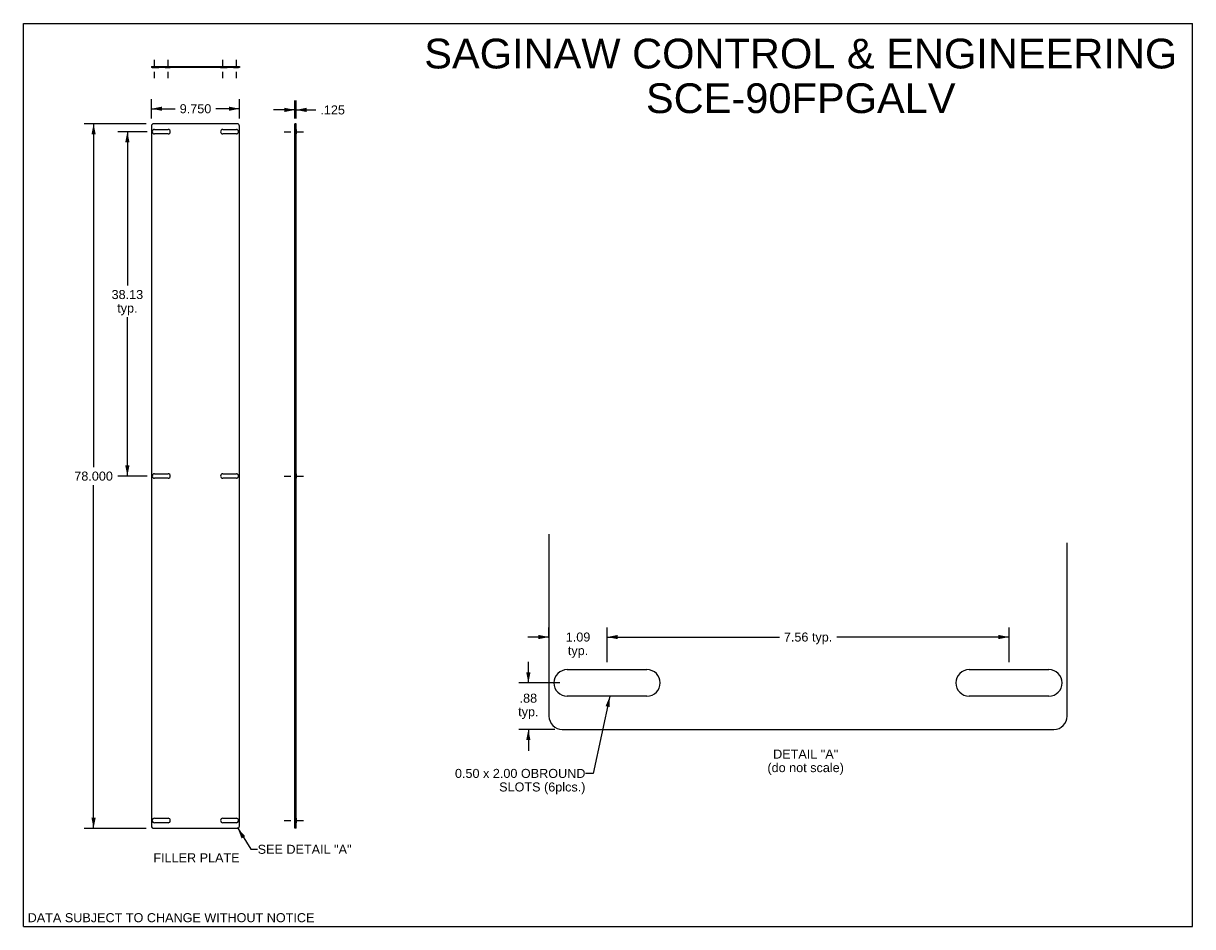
# Model space of a CAD drawing. Header units: inches. Extents: x 0 to 129, y 0 to 100.
import ezdxf

# ---------------------------------------------------------------- set-up
doc = ezdxf.new("R2010")
doc.units = ezdxf.units.IN
doc.header["$LTSCALE"] = 7.117647
doc.header["$MEASUREMENT"] = 0
doc.linetypes.add('DASHED', pattern=[0.2, 0.1, -0.1])
doc.linetypes.add('HIDDEN', pattern=[0.2, 0.1, -0.1])
doc.layers.get('0').update_dxf_attribs({"linetype": 'CONTINUOUS'})
doc.layers.add('02___PRT_ALL_AXES', color=7, linetype='CONTINUOUS')
doc.layers.add('DIMENSIONS', color=7, linetype='CONTINUOUS')
doc.styles.get("Standard").update_dxf_attribs({"font": 'arial.ttf'})
doc.dimstyles.new('DIMSTYLE_1', dxfattribs={"dimtxt": 1, "dimasz": 1.176471, "dimexe": 0.09, "dimexo": 0.07, "dimgap": 0.0425, "dimtad": 0, "dimtih": 1, "dimtoh": 1, "dimdec": 3, "dimzin": 4, "dimdsep": 46, "dimtxsty": 'Standard', "dimblk": '_FILLED', "dimblk1": '_FILLED', "dimblk2": '_FILLED', "dimcen": 0.09, "dimadec": 3, "dimazin": 1, "dimtfac": 1, "dimtofl": 0, "dimtmove": 0, "dimatfit": 3, "dimldrblk": '_FILLED', "dimfxl": 0, "dimtolj": 1, "dimtzin": 4, "dimarcsym": 0})
doc.dimstyles.new('DIMSTYLE_2', dxfattribs={"dimtxt": 1, "dimasz": 1.176471, "dimexe": 0.09, "dimexo": 0.07, "dimgap": 0.0425, "dimtad": 0, "dimtih": 1, "dimtoh": 1, "dimzin": 4, "dimdsep": 46, "dimtxsty": 'Standard', "dimblk": '_FILLED', "dimblk1": '_FILLED', "dimblk2": '_FILLED', "dimcen": 0.09, "dimazin": 1, "dimtfac": 1, "dimtofl": 0, "dimtmove": 0, "dimatfit": 3, "dimldrblk": '_FILLED', "dimfxl": 0, "dimtolj": 1, "dimtzin": 4, "dimarcsym": 0})
doc.dimstyles.new('DIMSTYLE_3', dxfattribs={"dimtxt": 1, "dimasz": 1.176471, "dimexe": 0.09, "dimexo": 0.07, "dimgap": 0.0425, "dimtad": 0, "dimtih": 1, "dimtoh": 1, "dimlfac": 0.17, "dimzin": 4, "dimdsep": 46, "dimtxsty": 'Standard', "dimblk": '_FILLED', "dimblk1": '_FILLED', "dimblk2": '_FILLED', "dimcen": 0.09, "dimazin": 1, "dimtfac": 1, "dimtofl": 0, "dimtmove": 0, "dimatfit": 3, "dimldrblk": '_FILLED', "dimfxl": 0, "dimtolj": 1, "dimtzin": 4, "dimarcsym": 0})
doc.dimstyles.get("Standard").update_dxf_attribs({"dimtxt": 1, "dimasz": 1.176471, "dimexe": 0.09, "dimexo": 0.07, "dimgap": 0.09, "dimtad": 0, "dimtih": 1, "dimtoh": 1, "dimzin": 4, "dimdsep": 46, "dimtxsty": 'Standard', "dimblk": '_FILLED', "dimblk1": '_FILLED', "dimblk2": '_FILLED', "dimcen": 0.09, "dimazin": 1, "dimtp": 0.01, "dimtm": 0.01, "dimtfac": 1, "dimtofl": 0, "dimtmove": 0, "dimatfit": 3, "dimldrblk": '_FILLED', "dimfxl": 0, "dimtolj": 1, "dimtzin": 4, "dimarcsym": 0})

# ---------------------------------------------------------------- blocks, each defined once
blk = doc.blocks.new('_FILLED')
at = {"color": 0, "linetype": 'ByBlock'}
blk.add_solid([(0, 0), (-1, 0.2), (-1, -0.2)], dxfattribs=at)
blk = doc.blocks.new('*D1')
at = {"layer": 'DIMENSIONS', "color": 2, "linetype": 'Continuous'}
for p, q in [((30.06, 89.46), (30.06, 91.48)), ((30.18, 89.46), (30.18, 91.48)), ((30.06, 90.42), (27.7, 90.42)), ((30.18, 90.42), (32.37, 90.42))]:
    blk.add_line(p, q, dxfattribs=at)
at = {"layer": 'DIMENSIONS', "color": 2, "linetype": 'Continuous', "xscale": 1.1764705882, "yscale": 1.1764705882, "zscale": 1.1764705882}
blk.add_blockref('_FILLED', (30.06, 90.42), dxfattribs=at)
at = {"layer": 'DIMENSIONS', "color": 2, "linetype": 'Continuous', "xscale": 1.1764705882, "yscale": 1.1764705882, "zscale": 1.1764705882, "rotation": 180}
blk.add_blockref('_FILLED', (30.18, 90.42), dxfattribs=at)
at = {"layer": 'DIMENSIONS', "color": 2, "linetype": 'Continuous', "insert": (32.87, 90.92), "char_height": 1, "width": 2.7175, "attachment_point": 1, "line_spacing_factor": 0.9}
blk.add_mtext('.125', dxfattribs=at)
blk = doc.blocks.new('*D2')
at = {"layer": 'DIMENSIONS', "color": 2, "linetype": 'Continuous'}
for p, q in [((13.6, 88.88), (6.71, 88.88)), ((7.77, 88.88), (7.77, 50.88)), ((7.77, 10.88), (7.77, 48.88)), ((13.6, 10.88), (6.71, 10.88))]:
    blk.add_line(p, q, dxfattribs=at)
at = {"layer": 'DIMENSIONS', "color": 2, "linetype": 'Continuous', "xscale": 1.1764705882, "yscale": 1.1764705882, "zscale": 1.1764705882}
for p, rotation in [((7.77, 88.88), 90), ((7.77, 10.88), 270)]:
    blk.add_blockref('_FILLED', p, dxfattribs=dict(at, rotation=rotation))
at = {"layer": 'DIMENSIONS', "color": 2, "linetype": 'Continuous', "insert": (7.77, 50.38), "char_height": 1, "width": 4.2714, "attachment_point": 2, "line_spacing_factor": 0.9}
blk.add_mtext('78.000', dxfattribs=at)
blk = doc.blocks.new('*D3')
at = {"layer": 'DIMENSIONS', "color": 2, "linetype": 'Continuous'}
for p, q in [((13.69, 88.01), (10.45, 88.01)), ((11.51, 88.01), (11.51, 70.98)), ((11.51, 49.88), (11.51, 67.48)), ((13.69, 49.88), (10.45, 49.88))]:
    blk.add_line(p, q, dxfattribs=at)
at = {"layer": 'DIMENSIONS', "color": 2, "linetype": 'Continuous', "xscale": 1.1764705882, "yscale": 1.1764705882, "zscale": 1.1764705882}
for p, rotation in [((11.51, 88.01), 90), ((11.51, 49.88), 270)]:
    blk.add_blockref('_FILLED', p, dxfattribs=dict(at, rotation=rotation))
at = {"layer": 'DIMENSIONS', "color": 2, "linetype": 'Continuous', "insert": (11.51, 70.48), "char_height": 1, "width": 3.4944, "attachment_point": 2, "line_spacing_factor": 0.9}
blk.add_mtext('38.13\\Ptyp.', dxfattribs=at)
blk = doc.blocks.new('*D4')
at = {"layer": 'DIMENSIONS', "color": 2, "linetype": 'Continuous'}
for p, q in [((14.17, 89.46), (14.17, 91.61)), ((23.92, 89.46), (23.92, 91.61)), ((14.17, 90.55), (16.8, 90.55)), ((23.92, 90.55), (21.29, 90.55))]:
    blk.add_line(p, q, dxfattribs=at)
at = {"layer": 'DIMENSIONS', "color": 2, "linetype": 'Continuous', "xscale": 1.1764705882, "yscale": 1.1764705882, "zscale": 1.1764705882, "rotation": 180}
blk.add_blockref('_FILLED', (14.17, 90.55), dxfattribs=at)
at = {"layer": 'DIMENSIONS', "color": 2, "linetype": 'Continuous', "xscale": 1.1764705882, "yscale": 1.1764705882, "zscale": 1.1764705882}
blk.add_blockref('_FILLED', (23.92, 90.55), dxfattribs=at)
at = {"layer": 'DIMENSIONS', "color": 2, "linetype": 'Continuous', "insert": (19.05, 91.05), "char_height": 1, "width": 3.4944, "attachment_point": 2, "line_spacing_factor": 0.9}
blk.add_mtext('9.750', dxfattribs=at)
blk = doc.blocks.new('*D5')
at = {"layer": 'DIMENSIONS', "color": 2, "linetype": 'Continuous'}
for p, q in [((55.89, 26.98), (55.89, 29.33)), ((59.37, 26.98), (54.83, 26.98)), ((58.82, 21.83), (54.83, 21.83)), ((55.89, 21.83), (55.89, 19.48))]:
    blk.add_line(p, q, dxfattribs=at)
at = {"layer": 'DIMENSIONS', "color": 2, "linetype": 'Continuous', "xscale": 1.1764705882, "yscale": 1.1764705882, "zscale": 1.1764705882}
for p, rotation in [((55.89, 26.98), 270), ((55.89, 21.83), 90)]:
    blk.add_blockref('_FILLED', p, dxfattribs=dict(at, rotation=rotation))
at = {"layer": 'DIMENSIONS', "color": 2, "linetype": 'Continuous', "insert": (55.89, 25.79), "char_height": 1, "width": 2.2491, "attachment_point": 2, "line_spacing_factor": 0.9}
blk.add_mtext('.88\\Ptyp.', dxfattribs=at)
blk = doc.blocks.new('*D6')
at = {"layer": 'DIMENSIONS', "color": 2, "linetype": 'Continuous'}
for p, q in [((58.17, 31.99), (58.17, 33.12)), ((64.61, 29.27), (64.61, 33.12)), ((58.17, 32.06), (55.82, 32.06)), ((64.61, 32.06), (66.96, 32.06))]:
    blk.add_line(p, q, dxfattribs=at)
at = {"layer": 'DIMENSIONS', "color": 2, "linetype": 'Continuous', "xscale": 1.1764705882, "yscale": 1.1764705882, "zscale": 1.1764705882}
blk.add_blockref('_FILLED', (58.17, 32.06), dxfattribs=at)
at = {"layer": 'DIMENSIONS', "color": 2, "linetype": 'Continuous', "xscale": 1.1764705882, "yscale": 1.1764705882, "zscale": 1.1764705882, "rotation": 180}
blk.add_blockref('_FILLED', (64.61, 32.06), dxfattribs=at)
at = {"layer": 'DIMENSIONS', "color": 2, "linetype": 'Continuous', "insert": (61.39, 32.56), "char_height": 1, "width": 2.7175, "attachment_point": 2, "line_spacing_factor": 0.9}
blk.add_mtext('1.09\\Ptyp.', dxfattribs=at)
blk = doc.blocks.new('*D7')
at = {"layer": 'DIMENSIONS', "color": 2, "linetype": 'Continuous'}
for p, q in [((64.61, 29.27), (64.61, 33.12)), ((109.09, 29.27), (109.09, 33.12)), ((64.61, 32.06), (83.67, 32.06)), ((109.09, 32.06), (90.02, 32.06))]:
    blk.add_line(p, q, dxfattribs=at)
at = {"layer": 'DIMENSIONS', "color": 2, "linetype": 'Continuous', "xscale": 1.1764705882, "yscale": 1.1764705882, "zscale": 1.1764705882, "rotation": 180}
blk.add_blockref('_FILLED', (64.61, 32.06), dxfattribs=at)
at = {"layer": 'DIMENSIONS', "color": 2, "linetype": 'Continuous', "xscale": 1.1764705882, "yscale": 1.1764705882, "zscale": 1.1764705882}
blk.add_blockref('_FILLED', (109.09, 32.06), dxfattribs=at)
at = {"layer": 'DIMENSIONS', "color": 2, "linetype": 'Continuous', "insert": (86.85, 32.56), "char_height": 1, "width": 5.3532, "attachment_point": 2, "line_spacing_factor": 0.9}
blk.add_mtext('7.56 typ.', dxfattribs=at)

msp = doc.modelspace()

# ---------------------------------------------------------------- linework, layer by layer
at = {"color": 7, "linetype": 'Continuous'}
for p, q in [((0, 0), (0, 100)), ((0, 100), (129.4118, 100)), ((129.4118, 0), (129.4118, 100)), ((14.1703, 95.2403), (14.1703, 95.1153)), ((14.1703, 95.2403), (23.9203, 95.2403)), ((14.4203, 95.2403), (14.4203, 95.1153)), ((23.6703, 95.2403), (23.6703, 95.1153)), ((23.9203, 95.2403), (23.9203, 95.1153)), ((30.1827, 88.8822), (30.0577, 88.8822)), ((30.1827, 88.6322), (30.0577, 88.6322)), ((30.1827, 10.8822), (30.1827, 88.8822)), ((30.1827, 11.1322), (30.0577, 11.1322)), ((30.1827, 10.8822), (30.0577, 10.8822)), ((0, 0), (129.4118, 0))]:
    msp.add_line(p, q, dxfattribs=at)
at = {"color": 3, "linetype": 'Continuous'}
for p, q in [((23.9203, 95.1153), (14.1703, 95.1153)), ((14.1703, 88.6322), (14.1703, 11.1322)), ((23.6703, 88.8822), (14.4203, 88.8822)), ((23.9203, 11.1322), (23.9203, 88.6322)), ((30.0577, 10.8822), (30.0577, 88.8822)), ((58.1717, 43.4619), (58.1717, 23.3035)), ((115.5246, 23.3035), (115.5246, 42.5062)), ((59.6423, 21.8329), (114.0541, 21.8329)), ((14.4203, 10.8822), (23.6703, 10.8822))]:
    msp.add_line(p, q, dxfattribs=at)
for centre, radius, start, end in [((14.4203, 88.6322), 0.25, 90, 180), ((23.6703, 88.6322), 0.25, 0, 90), ((59.6423, 23.3035), 1.4706, 180, 270), ((114.0541, 23.3035), 1.4706, 270, 360), ((14.4203, 11.1322), 0.25, 180, 270), ((23.6703, 11.1322), 0.25, 270, 360)]:
    msp.add_arc(centre, radius, start, end, dxfattribs=at)
at = {"layer": '02___PRT_ALL_AXES', "color": 2, "linetype": 'DASHED'}
for p, q in [((14.514, 95.2403), (14.514, 96.4167)), ((16.014, 95.2403), (16.014, 96.4167)), ((22.0765, 95.2403), (22.0765, 96.4167)), ((23.5765, 95.2403), (23.5765, 96.4167)), ((14.514, 93.9388), (14.514, 95.1153)), ((16.014, 93.9388), (16.014, 95.1153)), ((22.0765, 93.9388), (22.0765, 95.1153)), ((23.5765, 93.9388), (23.5765, 95.1153)), ((28.8812, 88.0072), (31.3592, 88.0072)), ((28.8812, 49.8822), (31.3592, 49.8822)), ((28.8812, 11.7572), (31.3592, 11.7572))]:
    msp.add_line(p, q, dxfattribs=at)
at = {"layer": '02___PRT_ALL_AXES', "color": 8, "linetype": 'HIDDEN'}
for p, q in [((14.264, 95.2403), (14.264, 95.1153)), ((14.264, 95.2403), (16.264, 95.2403)), ((14.264, 95.1153), (16.264, 95.1153)), ((14.514, 95.1153), (14.514, 95.2403)), ((15.264, 95.1153), (15.264, 95.2403)), ((16.014, 95.1153), (16.014, 95.2403)), ((16.264, 95.2403), (16.264, 95.1153)), ((21.8265, 95.2403), (23.8265, 95.2403)), ((21.8265, 95.2403), (21.8265, 95.1153)), ((21.8265, 95.1153), (23.8265, 95.1153)), ((22.0765, 95.1153), (22.0765, 95.2403)), ((22.8265, 95.1153), (22.8265, 95.2403)), ((23.5765, 95.1153), (23.5765, 95.2403)), ((23.8265, 95.2403), (23.8265, 95.1153)), ((30.0577, 88.2572), (30.0577, 87.7572)), ((30.1827, 88.2572), (30.0577, 88.2572)), ((30.1827, 88.2572), (30.1827, 87.7572)), ((30.1827, 87.7572), (30.0577, 87.7572)), ((30.0577, 50.1322), (30.0577, 49.6322)), ((30.1827, 50.1322), (30.0577, 50.1322)), ((30.1827, 49.6322), (30.0577, 49.6322)), ((30.1827, 50.1322), (30.1827, 49.6322)), ((30.1827, 12.0072), (30.0577, 12.0072)), ((30.0577, 12.0072), (30.0577, 11.5072)), ((30.1827, 12.0072), (30.1827, 11.5072)), ((30.1827, 11.5072), (30.0577, 11.5072))]:
    msp.add_line(p, q, dxfattribs=at)
at = {"layer": '02___PRT_ALL_AXES', "color": 3, "linetype": 'Continuous'}
for p, q in [((14.514, 88.2572), (16.014, 88.2572)), ((22.0765, 88.2572), (23.5765, 88.2572)), ((16.014, 87.7572), (14.514, 87.7572)), ((23.5765, 87.7572), (22.0765, 87.7572)), ((14.514, 50.1322), (16.014, 50.1322)), ((16.014, 49.6322), (14.514, 49.6322)), ((22.0765, 50.1322), (23.5765, 50.1322)), ((23.5765, 49.6322), (22.0765, 49.6322)), ((60.1938, 28.4506), (69.0173, 28.4506)), ((104.6791, 28.4506), (113.5026, 28.4506)), ((69.0173, 25.5094), (60.1938, 25.5094)), ((113.5026, 25.5094), (104.6791, 25.5094)), ((14.514, 12.0072), (16.014, 12.0072)), ((22.0765, 12.0072), (23.5765, 12.0072)), ((16.014, 11.5072), (14.514, 11.5072)), ((23.5765, 11.5072), (22.0765, 11.5072))]:
    msp.add_line(p, q, dxfattribs=at)
for centre, radius, start, end in [((14.514, 88.0072), 0.25, 90, 270), ((16.014, 88.0072), 0.25, 270, 90), ((22.0765, 88.0072), 0.25, 90, 270), ((23.5765, 88.0072), 0.25, 270, 90), ((14.514, 49.8822), 0.25, 90, 270), ((16.014, 49.8822), 0.25, 270, 90), ((22.0765, 49.8822), 0.25, 90, 270), ((23.5765, 49.8822), 0.25, 270, 90), ((60.1938, 26.98), 1.4706, 90, 270), ((69.0173, 26.98), 1.4706, 270, 90), ((104.6791, 26.98), 1.4706, 90, 270), ((113.5026, 26.98), 1.4706, 270, 90), ((14.514, 11.7572), 0.25, 90, 270), ((16.014, 11.7572), 0.25, 270, 90), ((22.0765, 11.7572), 0.25, 90, 270), ((23.5765, 11.7572), 0.25, 270, 90)]:
    msp.add_arc(centre, radius, start, end, dxfattribs=at)
at = {"layer": 'DIMENSIONS', "color": 2, "linetype": 'Continuous'}
for p, q in [((64.9135, 25.5094), (64.6055, 25.5094)), ((23.7209, 10.8822), (23.6703, 10.8822))]:
    msp.add_line(p, q, dxfattribs=at)

# ---------------------------------------------------------------- texts
at = {"layer": 'DIMENSIONS', "color": 2, "linetype": 'Continuous', "line_spacing_factor": 0.9}
for s, insert, char_height, width, attachment_point in [('SAGINAW CONTROL & ENGINEERING\\PSCE-90FPGALV', (86.0403, 98.3046), 3.294118, 83.197901, 2), ('DETAIL "A"\\P(do not scale)', (86.582, 19.6048), 1, 8.457249, 2), ('0.50 x 2.00 OBROUND\\PSLOTS (6plcs.)', (62.2058, 17.4619), 1, 14.423792, 3), ('SEE DETAIL "A"', (25.93, 9.0611), 1, 10.360595, 1), ('FILLER PLATE', (19.1577, 8.1247), 1, 9.531599, 2), ('DATA SUBJECT TO CHANGE WITHOUT NOTICE', (16.3443, 1.4891), 1, 31.680297, 2)]:
    msp.add_mtext(s, dxfattribs=dict(at, insert=insert, char_height=char_height, width=width, attachment_point=attachment_point))

# ---------------------------------------------------------------- dimensions: what is measured, and where the dimension line sits
at = {"layer": 'DIMENSIONS', "color": 2, "linetype": 'Continuous'}
dim = msp.add_linear_dim(base=(23.9203, 90.5491), p1=(14.1703, 89.3858), p2=(23.9203, 89.3858), dimstyle='DIMSTYLE_1', dxfattribs=at)
dim.commit()
dim.dimension.update_dxf_attribs({"geometry": '*D4', "text_midpoint": (19.0413, 90.5436), "dimtype": 160})
for base, p1, p2, angle, picture, middle in [((30.0577, 90.4248), (30.1827, 91.5536), (30.0577, 91.5536), 180, '*D1', (34.2614, 90.4192)), ((7.7706, 10.8822), (13.6667, 88.8822), (13.6667, 10.8822), 270, '*D2', (7.7695, 49.8767))]:
    dim = msp.add_linear_dim(base=base, p1=p1, p2=p2, angle=angle, dimstyle='DIMSTYLE_1', dxfattribs=at)
    dim.commit()
    dim.dimension.update_dxf_attribs({"geometry": picture, "text_midpoint": middle, "dimtype": 160})
for base, p1, p2, dimstyle, picture, middle in [((11.5107588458, 88.0072271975), (13.7604851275, 49.8822271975), (13.7604851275, 88.0072271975), 'DIMSTYLE_2', '*D3', (11.5107588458, 69.2251939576)), ((55.88742, 26.98), (58.88876, 21.83295), (59.44023, 26.98), 'DIMSTYLE_3', '*D5', (55.88742, 24.5398))]:
    dim = msp.add_linear_dim(base=base, p1=p1, p2=p2, angle=90, text='<>\\Ptyp.', dimstyle=dimstyle, dxfattribs=at)
    dim.commit()
    dim.dimension.update_dxf_attribs({"geometry": picture, "text_midpoint": middle, "dimtype": 160})
for base, p1, p2, text, picture, middle in [((64.6055, 32.061), (58.1717, 33.1898), (64.6055, 29.2041), '<>\\Ptyp.', '*D6', (61.3886, 31.311)), ((109.0908, 32.061), (64.6055, 29.2041), (109.0908, 29.2041), '<> typ.', '*D7', (86.8482, 32.061))]:
    dim = msp.add_linear_dim(base=base, p1=p1, p2=p2, text=text, dimstyle='DIMSTYLE_3', dxfattribs=at)
    dim.commit()
    dim.dimension.update_dxf_attribs({"geometry": picture, "text_midpoint": middle, "dimtype": 160})

# ---------------------------------------------------------------- leaders
at = {"layer": 'DIMENSIONS', "color": 2, "linetype": 'Continuous', "annotation_type": 0, "has_hookline": 1, "hookline_direction": 1}
for points, text_width in [([(64.9135, 25.5094), (63.0655, 16.9619), (62.2058, 16.9619)], 14.309), ([(23.7209, 10.8822), (25.183, 8.5611), (25.93, 8.5611)], 10.2578)]:
    msp.add_leader(points, dimstyle='Standard', override={"dimtad": 0}, dxfattribs=dict(at, text_width=text_width))

doc.saveas('drawing.dxf')
